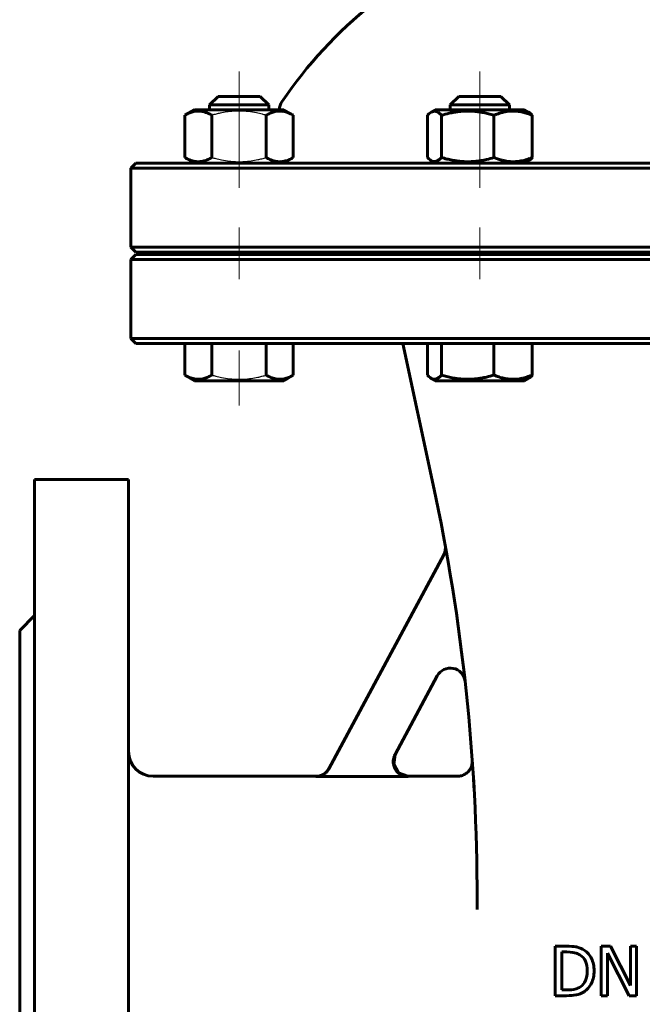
# Model space of a CAD drawing. Header units: millimetres. Extents: x 0 to 594, y 0 to 420.
# Tile 4 of 10: x 152 to 203, y 175 to 254. Entities that reach past the tile are written whole.
import ezdxf

# ---------------------------------------------------------------- set-up
doc = ezdxf.new("R2010")
doc.units = ezdxf.units.MM
for name, pattern in [('K5LT-1', [0]), ('K5LT_AXLED', [12, 7.5, -1.5, 1.5, -1.5]), ('K5LT_BASIC', [0])]:
    doc.linetypes.add(name, pattern=pattern)
doc.layers.add('Системный слой (1)', color=7, linetype='Continuous', true_color=0x6c6c6c)

# ---------------------------------------------------------------- blocks, each defined once
blk = doc.blocks.new('U0')
at = {"layer": 'Системный слой (1)', "color": 143, "linetype": 'K5LT_BASIC', "lineweight": 60, "true_color": 0x33acca}
for p, q in [((182.765, 194.782), (182.647, 193.982)), ((182.647, 193.982), (183.045, 193.302)), ((183.045, 193.302), (183.801, 193.014)), ((183.801, 193.014), (183.823, 193.014))]:
    blk.add_line(p, q, dxfattribs=at)
blk = doc.blocks.new('U1')
at = {"layer": 'Системный слой (1)', "color": 143, "linetype": 'K5LT_BASIC', "lineweight": 60, "true_color": 0x33acca}
for p, q in [((203.399, 242.614), (161.799, 242.614)), ((244.999, 242.614), (203.399, 242.614))]:
    blk.add_line(p, q, dxfattribs=at)
blk = doc.blocks.new('U3')
at = {"layer": 'Системный слой (1)', "color": 143, "linetype": 'K5LT_BASIC', "lineweight": 60, "true_color": 0x33acca}
for p, q in [((176.358, 193.014), (163.199, 193.014)), ((187.808, 193.014), (183.823, 193.014))]:
    blk.add_line(p, q, dxfattribs=at)
blk = doc.blocks.new('U5')
at = {"layer": 'Системный слой (1)', "color": 143, "linetype": 'K5LT_BASIC', "lineweight": 60, "true_color": 0x33acca}
for start, end in [(111.51019, 145.85158), (34.14842, 68.48981)]:
    blk.add_arc((203.399, 227.363), 36, start, end, dxfattribs=at)
blk = doc.blocks.new('U7')
at = {"layer": 'Системный слой (1)', "color": 143, "linetype": 'K5LT_BASIC', "lineweight": 60, "true_color": 0x33acca}
for p, q in [((203.399, 235.214), (161.799, 235.214)), ((244.999, 235.214), (203.399, 235.214))]:
    blk.add_line(p, q, dxfattribs=at)
blk = doc.blocks.new('U9')
at = {"layer": 'Системный слой (1)', "color": 143, "linetype": 'K5LT_BASIC', "lineweight": 60, "true_color": 0x33acca}
for p, q in [((161.799, 228.014), (203.399, 228.014)), ((203.399, 228.014), (244.999, 228.014))]:
    blk.add_line(p, q, dxfattribs=at)
blk = doc.blocks.new('U13')
at = {"layer": 'Системный слой (1)', "color": 143, "linetype": 'K5LT_BASIC', "lineweight": 60, "true_color": 0x33acca}
for p, q in [((161.799, 235.414), (203.399, 235.414)), ((203.399, 235.414), (244.999, 235.414))]:
    blk.add_line(p, q, dxfattribs=at)
blk = doc.blocks.new('U15')
at = {"layer": 'Системный слой (1)', "color": 143, "linetype": 'K5LT_BASIC', "lineweight": 60, "true_color": 0x33acca}
for p, q in [((189.101, 192.834), (189.108, 192.725)), ((189.108, 192.725), (189.114, 192.614)), ((189.114, 192.614), (189.121, 192.498))]:
    blk.add_line(p, q, dxfattribs=at)
blk = doc.blocks.new('U16')
at = {"layer": 'Системный слой (1)', "color": 143, "linetype": 'K5LT_BASIC', "lineweight": 60, "true_color": 0x33acca}
blk.add_line((174.074, 225.201), (174.074, 225.201), dxfattribs=at)
blk.add_line((174.074, 225.201), (174.074, 225.201), dxfattribs=at)
blk = doc.blocks.new('U18')
at = {"layer": 'Системный слой (1)', "color": 143, "linetype": 'K5LT_BASIC', "lineweight": 60, "true_color": 0x33acca}
for p, q in [((185.485, 246.589), (185.385, 246.485)), ((185.586, 246.678), (185.485, 246.589)), ((185.689, 246.747), (185.586, 246.678)), ((185.968, 246.824), (185.689, 246.747)), ((186.247, 246.728), (185.968, 246.824)), ((186.52, 246.485), (186.247, 246.728))]:
    blk.add_line(p, q, dxfattribs=at)
blk = doc.blocks.new('U22')
at = {"layer": 'Системный слой (1)', "color": 143, "linetype": 'K5LT_BASIC', "lineweight": 60, "true_color": 0x33acca}
for p, q in [((185.385, 243.063), (185.485, 242.959)), ((185.485, 242.959), (185.586, 242.871)), ((186.347, 242.894), (186.52, 243.063)), ((185.586, 242.871), (185.689, 242.801)), ((185.689, 242.801), (185.79, 242.754)), ((185.79, 242.754), (186.07, 242.739)), ((186.07, 242.739), (186.347, 242.894))]:
    blk.add_line(p, q, dxfattribs=at)
blk = doc.blocks.new('U27')
at = {"layer": 'Системный слой (1)', "color": 143, "linetype": 'K5LT_BASIC', "lineweight": 60, "true_color": 0x33acca}
for p, q in [((185.385, 225.463), (185.485, 225.359)), ((186.347, 225.294), (186.52, 225.463)), ((185.485, 225.359), (185.586, 225.271)), ((185.586, 225.271), (185.689, 225.201)), ((185.689, 225.201), (185.79, 225.154)), ((185.79, 225.154), (186.07, 225.139)), ((186.07, 225.139), (186.347, 225.294))]:
    blk.add_line(p, q, dxfattribs=at)

msp = doc.modelspace()

# ---------------------------------------------------------------- linework, layer by layer
at = {"layer": 'Системный слой (1)', "color": 30, "linetype": 'K5LT_AXLED', "lineweight": 18, "true_color": 0xff8000}
for p, q in [((170.1398, 244.4851), (170.1398, 250.0142)), ((189.6229, 244.4851), (189.6229, 250.0142)), ((170.1398, 240.6142), (170.1398, 245.0633)), ((189.6229, 240.6142), (189.6229, 245.0633)), ((170.1398, 233.2142), (170.1398, 237.4142)), ((189.6229, 233.2142), (189.6229, 237.4142)), ((170.1398, 223.0142), (170.1398, 227.4633))]:
    msp.add_line(p, q, dxfattribs=at)
at = {"layer": 'Системный слой (1)', "color": 143, "linetype": 'K5LT_BASIC', "lineweight": 60, "true_color": 0x33acca}
for p, q in [((167.7398, 247.3142), (168.4398, 248.0142)), ((168.4398, 248.0142), (171.8398, 248.0142)), ((172.5398, 247.3142), (171.8398, 248.0142)), ((187.2229, 247.3142), (187.9229, 248.0142)), ((187.9229, 248.0142), (191.3229, 248.0142)), ((192.0229, 247.3142), (191.3229, 248.0142)), ((165.752, 246.4851), (166.5298, 246.9342)), ((166.2058, 246.7471), (166.5298, 246.9342)), ((173.7498, 246.9342), (166.5298, 246.9342)), ((167.7398, 247.3142), (172.5398, 247.3142)), ((167.7398, 246.9342), (167.7398, 247.3142)), ((172.5398, 246.9342), (172.5398, 247.3142)), ((174.5277, 246.4851), (173.7498, 246.9342)), ((185.6888, 246.7471), (186.0129, 246.9342)), ((193.2329, 246.9342), (186.0129, 246.9342)), ((187.2229, 246.9342), (187.2229, 247.3142)), ((187.2229, 247.3142), (192.0229, 247.3142)), ((192.0229, 246.9342), (192.0229, 247.3142)), ((193.5569, 246.7471), (193.2329, 246.9342)), ((165.752, 243.0633), (165.752, 246.4851)), ((166.2058, 246.7471), (166.2058, 246.7471)), ((167.9459, 243.0633), (167.9459, 246.4851)), ((172.3338, 243.0633), (172.3338, 246.4851)), ((174.5277, 243.0633), (174.5277, 246.4851)), ((185.3845, 243.0633), (185.3845, 246.4851)), ((186.5202, 243.0633), (186.5202, 246.4851)), ((190.7586, 243.0633), (190.7586, 246.4851)), ((193.8612, 243.0633), (193.8612, 246.4851)), ((166.5298, 242.6142), (165.752, 243.0633)), ((173.7498, 242.6142), (174.5277, 243.0633)), ((161.7995, 242.6142), (161.3995, 242.2142)), ((161.3995, 235.8142), (161.3995, 242.2142)), ((161.3995, 242.2142), (203.3995, 242.2142)), ((166.2058, 242.8013), (166.2057, 242.8013)), ((166.5298, 242.6142), (166.2058, 242.8013)), ((186.0129, 242.6142), (185.6888, 242.8013)), ((193.2329, 242.6142), (193.5569, 242.8013)), ((203.3995, 235.8142), (161.3995, 235.8142)), ((161.7995, 235.4142), (161.3995, 235.8142)), ((161.7995, 235.2142), (161.3995, 234.8142)), ((167.7398, 235.2142), (167.7398, 235.4142)), ((172.5398, 235.2142), (172.5398, 235.4142)), ((173.3995, 235.2142), (173.3995, 235.4142)), ((187.2229, 235.2142), (187.2229, 235.4142)), ((192.0229, 235.2142), (192.0229, 235.4142)), ((161.3995, 228.4142), (161.3995, 234.8142)), ((161.3995, 234.8142), (203.3995, 234.8142)), ((203.3995, 228.4142), (161.3995, 228.4142)), ((161.7995, 228.0142), (161.3995, 228.4142)), ((165.752, 228.0142), (165.752, 225.4633)), ((167.9459, 228.0142), (167.9459, 225.4633)), ((172.3338, 228.0142), (172.3338, 225.4633)), ((174.5277, 228.0142), (174.5277, 225.4633)), ((185.8479, 216.5884), (183.3995, 228.0142)), ((185.3845, 228.0142), (185.3845, 225.4633)), ((186.5202, 228.0142), (186.5202, 225.4633)), ((190.7586, 228.0142), (190.7586, 225.4633)), ((193.8612, 228.0142), (193.8612, 225.4633)), ((165.752, 225.4633), (166.5298, 225.0142)), ((174.5277, 225.4633), (173.7498, 225.0142)), ((166.2058, 225.2013), (166.2057, 225.2013)), ((166.2058, 225.2013), (166.5298, 225.0142)), ((166.5298, 225.0142), (173.7498, 225.0142)), ((174.0739, 225.2013), (173.7498, 225.0142)), ((185.6888, 225.2013), (186.0129, 225.0142)), ((186.0129, 225.0142), (193.2329, 225.0142)), ((193.5569, 225.2013), (193.2329, 225.0142)), ((153.5995, 217.0142), (161.1995, 217.0142)), ((153.5995, 217.0142), (153.5995, 119.0142)), ((161.1995, 217.0142), (161.1995, 119.0142)), ((177.4049, 193.6275), (186.6914, 210.9245)), ((152.3995, 204.8142), (153.5995, 206.0142)), ((152.3995, 204.8142), (152.3995, 131.2142)), ((186.1749, 201.1325), (182.7551, 194.7627)), ((189.0211, 194.0601), (189.0049, 194.2958)), ((189.0051, 194.2924), (189.0077, 194.2547)), ((176.3466, 192.9942), (183.8113, 192.9942)), ((189.3995, 182.2423), (189.3995, 183.0637)), ((196.6169, 179.266), (195.706, 179.266)), ((195.706, 179.266), (195.706, 175.266)), ((200.1922, 179.266), (199.437, 179.266)), ((199.437, 179.266), (199.437, 175.266)), ((201.8033, 176.099), (200.1922, 179.266)), ((202.2992, 179.266), (201.8033, 179.266)), ((201.8033, 179.266), (201.8033, 176.099)), ((202.2992, 175.266), (202.2992, 179.266)), ((196.2376, 178.8057), (196.6428, 178.8057)), ((196.2376, 175.7263), (196.2376, 178.8057)), ((199.9329, 178.7149), (201.7028, 175.266)), ((199.9329, 175.266), (199.9329, 178.7149)), ((195.706, 175.266), (196.6266, 175.266)), ((196.6428, 175.7263), (196.2376, 175.7263)), ((199.437, 175.266), (199.9329, 175.266)), ((201.7028, 175.266), (202.2992, 175.266))]:
    msp.add_line(p, q, dxfattribs=at)
for centre, radius, start, end in [((174.5995, 246.8973), 1.2, 145.851576, 178.238768), ((29.3995, 183.0637), 160, 0, 12.094757), ((185.6341, 211.4921), 1.2, 331.769278, 10.312693), ((187.2322, 200.5649), 1.2, 6.327348, 151.769278), ((163.1995, 195.0142), 2, 180, 270), ((29.3995, 183.0637), 160, 4.010382, 4.025513)]:
    msp.add_arc(centre, radius, start, end, dxfattribs=at)
for points, knots in [([(167.9459, 246.4851), (167.8493, 246.5409), (167.6905, 246.6235), (167.4772, 246.7102), (167.3114, 246.7627), (167.1619, 246.797), (167.0086, 246.8191), (166.8547, 246.8271), (166.7069, 246.8202), (166.5575, 246.801), (166.4024, 246.7675), (166.1784, 246.6974), (165.9617, 246.6014), (165.8035, 246.5148), (165.752, 246.4851)], [0, 0, 0, 0, 2.0319395, 3.3116335, 4.3966445, 5.4235888, 6.3505892, 7.4998304, 8.5331874, 9.3357753, 10.5241844, 11.6848467, 13.9150035, 15, 15, 15, 15]), ([(174.5277, 246.4851), (174.4311, 246.5409), (174.2723, 246.6235), (174.059, 246.7102), (173.8932, 246.7627), (173.7437, 246.797), (173.5904, 246.8191), (173.4365, 246.8271), (173.2887, 246.8202), (173.1393, 246.801), (172.9842, 246.7675), (172.7602, 246.6974), (172.5435, 246.6014), (172.3853, 246.5148), (172.3338, 246.4851)], [0, 0, 0, 0, 2.0319395, 3.3116335, 4.3966445, 5.4235888, 6.3505892, 7.4998304, 8.5331874, 9.3357753, 10.5241844, 11.6848467, 13.9150035, 15, 15, 15, 15]), ([(190.7586, 246.4851), (190.6139, 246.5283), (190.4003, 246.5873), (190.042, 246.672), (189.7229, 246.7343), (189.4279, 246.7758), (189.1894, 246.801), (188.9479, 246.8191), (188.6505, 246.8271), (188.4033, 246.8212), (188.1521, 246.8067), (187.8884, 246.7819), (187.5211, 246.7284), (187.0635, 246.6367), (186.7208, 246.545), (186.5202, 246.4851)], [0, 0, 0, 0, 1.6798163, 2.4642543, 4.1006214, 5.2997801, 5.7851614, 6.7739619, 7.9998191, 9.1020666, 9.5304507, 10.8065916, 12.0551669, 13.6676441, 16, 16, 16, 16]), ([(193.8612, 246.4851), (193.7246, 246.5409), (193.5248, 246.6144), (193.2614, 246.6925), (193.059, 246.7428), (192.8501, 246.7829), (192.643, 246.8095), (192.4519, 246.8231), (192.2715, 246.8259), (192.0949, 246.8189), (191.8977, 246.801), (191.6747, 246.7669), (191.3579, 246.6963), (191.0515, 246.6), (190.8314, 246.5148), (190.7586, 246.4851)], [0, 0, 0, 0, 2.1674021, 3.1432642, 4.1006214, 5.2997801, 6.3542075, 7.2675193, 8.2148581, 9.1020666, 9.9581603, 11.2257967, 12.5211169, 14.8426704, 16, 16, 16, 16]), ([(193.5569, 246.7471), (193.5897, 246.7282), (193.6447, 246.6909), (193.7464, 246.6062), (193.815, 246.5367), (193.8612, 246.4851)], [0, 0, 0, 0, 1.9125033, 3.2203026, 6, 6, 6, 6]), ([(165.752, 243.0633), (165.8486, 243.0075), (166.0073, 242.9248), (166.2206, 242.8381), (166.3865, 242.7857), (166.536, 242.7514), (166.6892, 242.7292), (166.8432, 242.7212), (166.991, 242.7281), (167.1404, 242.7474), (167.2955, 242.7809), (167.5195, 242.851), (167.7362, 242.947), (167.8944, 243.0335), (167.9459, 243.0633)], [0, 0, 0, 0, 2.0319395, 3.3116335, 4.3966445, 5.4235888, 6.3505892, 7.4998304, 8.5331874, 9.3357753, 10.5241844, 11.6848467, 13.9150035, 15, 15, 15, 15]), ([(172.3338, 243.0633), (172.4304, 243.0075), (172.5891, 242.9248), (172.8024, 242.8381), (172.9683, 242.7857), (173.1178, 242.7514), (173.271, 242.7292), (173.425, 242.7212), (173.5728, 242.7281), (173.7222, 242.7474), (173.8773, 242.7809), (174.1013, 242.851), (174.318, 242.947), (174.4762, 243.0335), (174.5277, 243.0633)], [0, 0, 0, 0, 2.0319395, 3.3116335, 4.3966445, 5.4235888, 6.3505892, 7.4998304, 8.5331874, 9.3357753, 10.5241844, 11.6848467, 13.9150035, 15, 15, 15, 15]), ([(186.5202, 243.0633), (186.6649, 243.02), (186.8784, 242.9611), (187.2368, 242.8763), (187.5558, 242.814), (187.8509, 242.7725), (188.0893, 242.7473), (188.3309, 242.7292), (188.6283, 242.7212), (188.8755, 242.7272), (189.1267, 242.7416), (189.3903, 242.7664), (189.7577, 242.82), (190.2152, 242.9117), (190.558, 243.0033), (190.7586, 243.0633)], [0, 0, 0, 0, 1.6798163, 2.4642543, 4.1006214, 5.2997801, 5.7851614, 6.7739619, 7.9998191, 9.1020666, 9.5304507, 10.8065916, 12.0551669, 13.6676441, 16, 16, 16, 16]), ([(190.7586, 243.0633), (190.8791, 243.0141), (191.0557, 242.9482), (191.3185, 242.8666), (191.5373, 242.8101), (191.7647, 242.7664), (191.9717, 242.7393), (192.1629, 242.7253), (192.3483, 242.7224), (192.5249, 242.7294), (192.7221, 242.7474), (192.9414, 242.7809), (193.2582, 242.851), (193.5646, 242.947), (193.7884, 243.0335), (193.8612, 243.0633)], [0, 0, 0, 0, 1.9124487, 2.7806875, 4.1006214, 5.2997801, 6.277542, 7.2675193, 8.2148581, 9.1020666, 9.9581603, 11.2257967, 12.4638365, 14.8426704, 16, 16, 16, 16]), ([(193.8612, 243.0633), (193.8293, 243.0276), (193.7746, 242.9705), (193.6734, 242.8786), (193.6038, 242.8283), (193.5569, 242.8013)], [0, 0, 0, 0, 1.9182818, 3.2676611, 6, 6, 6, 6]), ([(165.752, 225.4633), (165.8486, 225.4075), (166.0073, 225.3248), (166.2206, 225.2381), (166.3865, 225.1857), (166.536, 225.1514), (166.6892, 225.1292), (166.8432, 225.1212), (166.991, 225.1281), (167.1404, 225.1474), (167.2955, 225.1809), (167.5195, 225.251), (167.7362, 225.347), (167.8944, 225.4335), (167.9459, 225.4633)], [0, 0, 0, 0, 2.0319395, 3.3116335, 4.3966445, 5.4235888, 6.3505892, 7.4998304, 8.5331874, 9.3357753, 10.5241844, 11.6848467, 13.9150035, 15, 15, 15, 15]), ([(172.3338, 225.4633), (172.4304, 225.4075), (172.5891, 225.3248), (172.8024, 225.2381), (172.9683, 225.1857), (173.1178, 225.1514), (173.271, 225.1292), (173.425, 225.1212), (173.5728, 225.1281), (173.7222, 225.1474), (173.8773, 225.1809), (174.1013, 225.251), (174.318, 225.347), (174.4762, 225.4335), (174.5277, 225.4633)], [0, 0, 0, 0, 2.0319395, 3.3116335, 4.3966445, 5.4235888, 6.3505892, 7.4998304, 8.5331874, 9.3357753, 10.5241844, 11.6848467, 13.9150035, 15, 15, 15, 15]), ([(186.5202, 225.4633), (186.6649, 225.42), (186.8784, 225.3611), (187.2368, 225.2763), (187.5558, 225.214), (187.8509, 225.1725), (188.0893, 225.1473), (188.3309, 225.1292), (188.6283, 225.1212), (188.8755, 225.1272), (189.1267, 225.1416), (189.3903, 225.1664), (189.7577, 225.22), (190.2152, 225.3117), (190.558, 225.4033), (190.7586, 225.4633)], [0, 0, 0, 0, 1.6798163, 2.4642543, 4.1006214, 5.2997801, 5.7851614, 6.7739619, 7.9998191, 9.1020666, 9.5304507, 10.8065916, 12.0551669, 13.6676441, 16, 16, 16, 16]), ([(190.7586, 225.4633), (190.8952, 225.4075), (191.095, 225.3339), (191.3584, 225.2559), (191.5608, 225.2055), (191.7697, 225.1654), (191.9768, 225.1388), (192.1679, 225.1252), (192.3483, 225.1224), (192.5249, 225.1294), (192.7221, 225.1474), (192.9451, 225.1814), (193.2619, 225.252), (193.5683, 225.3484), (193.7884, 225.4335), (193.8612, 225.4633)], [0, 0, 0, 0, 2.1674021, 3.1432642, 4.1006214, 5.2997801, 6.3542075, 7.2675193, 8.2148581, 9.1020666, 9.9581603, 11.2257967, 12.5211169, 14.8426704, 16, 16, 16, 16]), ([(193.8612, 225.4633), (193.8293, 225.4276), (193.7746, 225.3705), (193.6734, 225.2786), (193.6038, 225.2283), (193.5569, 225.2013)], [0, 0, 0, 0, 1.9182818, 3.2676611, 6, 6, 6, 6]), ([(183.8113, 192.9942), (183.7712, 192.9942), (183.7311, 192.9962), (183.6512, 193.0044), (183.6113, 193.0106), (183.5323, 193.0268), (183.4932, 193.0369), (183.4217, 193.0593), (183.389, 193.0711), (183.3194, 193.0997), (183.2827, 193.1169), (183.2122, 193.1545), (183.1784, 193.1748), (183.112, 193.2193), (183.0795, 193.2436), (183.0214, 193.2918), (182.9954, 193.3153), (182.9415, 193.3686), (182.9141, 193.3986), (182.8623, 193.4611), (182.838, 193.4937), (182.7932, 193.5603), (182.7726, 193.5944), (182.7375, 193.6601), (182.7224, 193.6915), (182.707, 193.7278), (182.7052, 193.7321), (182.6883, 193.7733), (182.6752, 193.8108), (182.6526, 193.8876), (182.6431, 193.9268), (182.6282, 194.0065), (182.6227, 194.0469), (182.6166, 194.1175), (182.6152, 194.1477), (182.6142, 194.2187), (182.6157, 194.2595), (182.6227, 194.3405), (182.6281, 194.3807), (182.6392, 194.4403), (182.6434, 194.4598), (182.6574, 194.5189), (182.6687, 194.5579), (182.6951, 194.6337), (182.71, 194.6705), (182.7357, 194.7255), (182.7451, 194.7442), (182.7551, 194.7627)], [0, 0, 0, 0, 0.0301155, 0.0301155, 0.0605734, 0.0605734, 0.09103479, 0.09103479, 0.11714238, 0.11714238, 0.14766893, 0.14766893, 0.17741306, 0.17741306, 0.20794838, 0.20794838, 0.23422115, 0.23422115, 0.26469935, 0.26469935, 0.29523631, 0.29523631, 0.32518171, 0.32518171, 0.35134075, 0.35134075, 0.35482422, 0.35482422, 0.38477285, 0.38477285, 0.41521327, 0.41521327, 0.44591251, 0.44591251, 0.46857849, 0.46857849, 0.49920842, 0.49920842, 0.52968652, 0.52968652, 0.54470674, 0.54470674, 0.57523062, 0.57523062, 0.60510696, 0.60510696, 0.62084254, 0.62084254, 0.62084254, 0.62084254]), ([(177.4049, 193.6275), (177.3858, 193.5919), (177.365, 193.5575), (177.3198, 193.4906), (177.2954, 193.4581), (177.2438, 193.3961), (177.2165, 193.3665), (177.1628, 193.3137), (177.1367, 193.2902), (177.0872, 193.2494), (177.0642, 193.2318), (177.0076, 193.1918), (176.9736, 193.1703), (176.9033, 193.1306), (176.8669, 193.1125), (176.8041, 193.085), (176.7781, 193.0746), (176.7134, 193.0515), (176.6745, 193.0397), (176.5958, 193.0201), (176.556, 193.0122), (176.4766, 193.0007), (176.437, 192.997), (176.3803, 192.9945), (176.3635, 192.9942), (176.3466, 192.9942)], [0, 0, 0, 0, 0.03023993, 0.03023993, 0.06074564, 0.06074564, 0.09102989, 0.09102989, 0.1174104, 0.1174104, 0.13918277, 0.13918277, 0.16947981, 0.16947981, 0.20002487, 0.20002487, 0.221045, 0.221045, 0.251573, 0.251573, 0.2820645, 0.2820645, 0.31199526, 0.31199526, 0.32465086, 0.32465086, 0.32465086, 0.32465086]), ([(176.3579, 193.0142), (176.6043, 193.0142), (177.0344, 193.1515), (177.3277, 193.4837), (177.4151, 193.6465)], [0, 0, 0, 0, 0.5714272, 1, 1, 1, 1]), ([(189.0051, 194.2924), (189.0051, 194.2924), (189.0051, 194.2923), (189.0051, 194.2915), (189.0052, 194.2912), (189.0052, 194.2907), (189.0052, 194.2903), (189.0053, 194.2895), (189.0053, 194.2894), (189.0053, 194.2891), (189.0053, 194.2889), (189.0053, 194.2882), (189.0054, 194.2876), (189.0055, 194.2858), (189.0056, 194.2845), (189.0056, 194.2832), (189.0057, 194.2831), (189.0057, 194.2823), (189.0057, 194.2815), (189.0058, 194.2797), (189.0059, 194.2787), (189.006, 194.2765), (189.0061, 194.2755), (189.0062, 194.2732), (189.0062, 194.2719), (189.0064, 194.2688), (189.0065, 194.2669), (189.0066, 194.263), (189.0067, 194.2609), (189.0069, 194.257), (189.0069, 194.2552), (189.007, 194.2528), (189.007, 194.2523), (189.007, 194.2509), (189.0071, 194.2501), (189.0071, 194.2475), (189.0072, 194.2458), (189.0073, 194.2406), (189.0074, 194.2371), (189.0075, 194.2267), (189.0076, 194.2196), (189.0075, 194.204), (189.0074, 194.1954), (189.0068, 194.1698), (189.006, 194.1526), (189.0025, 194.1014), (188.9987, 194.0673), (188.9852, 193.9801), (188.9734, 193.9273), (188.943, 193.8235), (188.9243, 193.7724), (188.8805, 193.6742), (188.8556, 193.6269), (188.8005, 193.5377), (188.7705, 193.4957), (188.7062, 193.4177), (188.6721, 193.3814), (188.5967, 193.3104), (188.555, 193.2761), (188.4661, 193.2123), (188.4188, 193.183), (188.3202, 193.1306), (188.2689, 193.1076), (188.1641, 193.069), (188.1108, 193.0533), (188.0039, 193.0298), (187.9504, 193.0218), (187.8671, 193.0152), (187.8374, 193.014), (187.8076, 193.014)], [0, 0, 0, 0, 0.6691545, 0.6691545, 1.0036992, 1.0036992, 1.271387, 1.271387, 1.338309, 1.338309, 1.405231, 1.405231, 1.5952913, 1.5952913, 1.7712695, 1.7712695, 1.7853515, 1.7853515, 1.8593874, 1.8593874, 1.9334233, 1.9334233, 1.9893762, 1.9893762, 2.045329, 2.045329, 2.1120954, 2.1120954, 2.1788618, 2.1788618, 2.2329079, 2.2329079, 2.2485376, 2.2485376, 2.2731582, 2.2731582, 2.3223995, 2.3223995, 2.4208822, 2.4208822, 2.6178474, 2.6178474, 2.8554812, 2.8554812, 3.3307486, 3.3307486, 4.2812836, 4.2812836, 5.7760841, 5.7760841, 7.2786158, 7.2786158, 8.7567032, 8.7567032, 10.1820881, 10.1820881, 11.5580646, 11.5580646, 13.0517384, 13.0517384, 14.5895919, 14.5895919, 16.1444968, 16.1444968, 17.6826423, 17.6826423, 19.1754277, 19.1754277, 20, 20, 20, 20]), ([(189.1587, 191.8362), (189.1532, 191.9368), (189.1477, 192.0344), (189.137, 192.2237), (189.1317, 192.3154), (189.1214, 192.4928), (189.1163, 192.5784), (189.1089, 192.7026), (189.1064, 192.7432), (189.1037, 192.7883), (189.1034, 192.7936), (189.1024, 192.8102), (189.1017, 192.822), (189.101, 192.8335), (189.101, 192.8335), (189.0996, 192.8557), (189.0982, 192.8781), (189.0922, 192.9767), (189.0876, 193.0504), (189.0832, 193.1209)], [0, 0, 0, 0, 4.2603336, 4.2603336, 8.5206673, 8.5206673, 12.7810009, 12.7810009, 14.9164689, 14.9164689, 15.1928307, 15.1928307, 15.8217986, 15.8217986, 15.8219226, 15.8219226, 17.0413345, 17.0413345, 21.3016682, 21.3016682, 21.3016682, 21.3016682]), ([(198.0496, 178.9483), (197.8983, 179.0477), (197.7157, 179.1255), (197.4695, 179.1902), (197.4354, 179.198), (197.3995, 179.2052)], [-1.16677901, -1.16677901, -1.16677901, -1.16677901, -0.4180996, -0.4180996, -0.30521102, -0.30521102, -0.30521102, -0.30521102]), ([(197.6995, 178.5658), (197.9005, 178.4426), (198.0518, 178.2724), (198.2549, 177.8381), (198.3057, 177.5761), (198.3057, 177.2692)], [-0.37495521, -0.37495521, -0.37495521, -0.37495521, -0.18747761, -0.18747761, 0, 0, 0, 0]), ([(198.86, 177.2627), (198.86, 177.6517), (198.7892, 177.9872), (198.5061, 178.5512), (198.3068, 178.7776), (198.0496, 178.9483)], [-0.38782327, -0.38782327, -0.38782327, -0.38782327, -0.19391164, -0.19391164, 0, 0, 0, 0]), ([(198.3057, 177.2692), (198.3057, 176.958), (198.2592, 176.6987), (198.0734, 176.2838), (197.934, 176.1174), (197.7482, 175.9921)], [-0.45249502, -0.45249502, -0.45249502, -0.45249502, -0.22624751, -0.22624751, 0, 0, 0, 0]), ([(198.0431, 175.5869), (198.2916, 175.7511), (198.4899, 175.9802), (198.786, 176.568), (198.86, 176.8975), (198.86, 177.2627)], [-0.45731574, -0.45731574, -0.45731574, -0.45731574, -0.22865787, -0.22865787, 0, 0, 0, 0]), ([(197.3995, 175.3255), (197.4083, 175.3273), (197.417, 175.329), (197.6342, 175.374), (197.84, 175.4594), (198.0431, 175.5869)], [-0.26857275, -0.26857275, -0.26857275, -0.26857275, -0.25792291, -0.25792291, 0, 0, 0, 0])]:
    msp.add_open_spline(points, degree=3, knots=knots, dxfattribs=at)
at = {"layer": 'Системный слой (1)', "color": 7, "linetype": 'K5LT-1'}
for points in [[(172.3338, 246.4851), (172.2316, 246.5146), (171.9703, 246.5861), (171.4956, 246.6956), (171.0179, 246.7723), (170.6492, 246.8062), (170.4439, 246.8181), (170.3109, 246.8226), (170.1994, 246.8244), (170.0794, 246.8247), (169.929, 246.8219), (169.7483, 246.8137), (169.4889, 246.7948), (169.1131, 246.751), (168.685, 246.673), (168.2838, 246.5789), (168.0582, 246.5175), (167.9459, 246.4851)], [(167.9459, 243.0633), (168.0481, 243.0338), (168.3094, 242.9623), (168.784, 242.8527), (169.2618, 242.776), (169.6305, 242.7421), (169.8358, 242.7303), (169.9687, 242.7257), (170.0803, 242.7239), (170.2002, 242.7237), (170.3507, 242.7264), (170.5314, 242.7347), (170.7908, 242.7535), (171.1666, 242.7974), (171.5947, 242.8753), (171.9958, 242.9695), (172.2215, 243.0309), (172.3338, 243.0633)], [(167.9459, 225.4633), (168.0481, 225.4338), (168.3094, 225.3623), (168.784, 225.2527), (169.2618, 225.176), (169.6305, 225.1421), (169.8358, 225.1303), (169.9687, 225.1257), (170.0803, 225.1239), (170.2002, 225.1237), (170.3507, 225.1264), (170.5314, 225.1347), (170.7908, 225.1535), (171.1666, 225.1974), (171.5947, 225.2753), (171.9958, 225.3695), (172.2215, 225.4309), (172.3338, 225.4633)]]:
    msp.add_open_spline(points, degree=3, knots=[0, 0, 0, 0, 3.1522963, 8.0240269, 14.4303577, 17.4742998, 18.9962709, 20.5182419, 21.4098548, 22.3014677, 24.0846935, 25.8679193, 27.6511451, 31.7925039, 37.0725247, 40.5362624, 44, 44, 44, 44], dxfattribs=at)
at = {"layer": 'Системный слой (1)', "color": 143, "linetype": 'K5LT_BASIC', "lineweight": 60, "true_color": 0x33acca}
for points in [[(197.3995, 179.2052), (197.1891, 179.2473), (196.9235, 179.266), (196.6169, 179.266)], [(196.6428, 178.8057), (197.0504, 178.8057), (197.2739, 178.7473), (197.3995, 178.7043)], [(197.3995, 178.7043), (197.5037, 178.6686), (197.6037, 178.6224), (197.6995, 178.5658)], [(196.6266, 175.266), (196.9264, 175.266), (197.1879, 175.2845), (197.3995, 175.3255)], [(197.3995, 175.819), (197.169, 175.745), (196.8991, 175.7263), (196.6428, 175.7263)], [(197.7482, 175.9921), (197.6411, 175.917), (197.5249, 175.8593), (197.3995, 175.819)]]:
    msp.add_open_spline(points, degree=3, dxfattribs=at)

# ---------------------------------------------------------------- block references
at = {"layer": 'Системный слой (1)'}
for name in ['U5', 'U18', 'U22', 'U1', 'U13', 'U7', 'U9', 'U27', 'U16', 'U0', 'U3', 'U15']:
    msp.add_blockref(name, (0, 0), dxfattribs=at)

doc.saveas('drawing.dxf')
